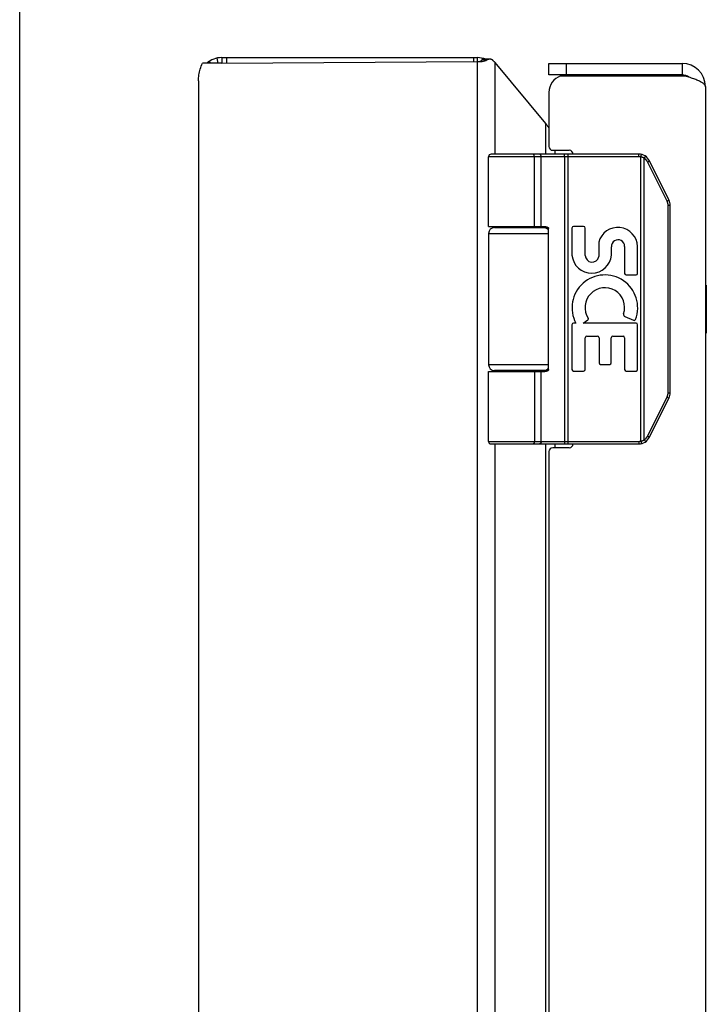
# Model space of a CAD drawing. Header units: inches. Extents: x 0 to 48.6, y 0 to 31.4.
# Tile 5 of 12: x 0 to 3.6, y 16.9 to 22. Entities that reach past the tile are written whole.
import ezdxf

# ---------------------------------------------------------------- set-up
doc = ezdxf.new("R2010")
doc.units = ezdxf.units.IN
doc.header["$LTSCALE"] = 2.671429
doc.header["$MEASUREMENT"] = 0
doc.layers.get('0').update_dxf_attribs({"linetype": 'CONTINUOUS'})
doc.layers.add('02___PRT_ALL_AXES', color=7, linetype='CONTINUOUS')
doc.layers.add('06___PRT_ALL_SURFS', color=7, linetype='CONTINUOUS')

msp = doc.modelspace()

# ---------------------------------------------------------------- linework, layer by layer
at = {"color": 7, "linetype": 'Continuous'}
for p, q in [((0, 0), (0, 31.4286)), ((0.9806, 21.771), (0.9863, 21.7622)), ((1.0212, 21.7879), (1.0267, 21.7624)), ((1.0463, 21.7906), (1.0463, 21.7625)), ((1.0706, 21.7906), (1.0706, 21.7626)), ((2.3509, 21.7906), (2.3509, 21.7701)), ((2.3703, 21.7906), (2.3703, 21.7702)), ((2.3962, 21.7878), (2.3939, 21.7772)), ((2.4213, 21.779), (2.3958, 21.779)), ((2.4351, 21.7823), (2.4027, 21.7823)), ((0.9768, 21.7684), (0.9812, 21.7622)), ((2.7415, 21.7006), (2.7415, 21.7606)), ((2.8315, 21.7006), (2.8315, 21.7606)), ((3.4315, 21.7606), (3.4315, 21.7006)), ((3.4315, 21.7006), (2.7415, 21.7006)), ((3.2062, 21.2776), (2.4288, 21.2776)), ((3.2062, 21.2906), (2.4418, 21.2906)), ((2.6593, 21.2906), (2.6591, 21.2906)), ((2.6594, 21.2906), (2.6592, 21.2906)), ((2.6595, 21.2906), (2.6593, 21.2906)), ((2.6596, 21.2905), (2.6595, 21.2906)), ((2.6657, 20.9156), (2.6657, 21.2778)), ((2.6657, 20.9156), (2.6657, 21.2778)), ((2.7017, 20.9156), (2.7017, 21.2776)), ((2.8219, 21.2858), (2.8219, 21.2861)), ((2.8219, 21.2855), (2.8219, 21.2858)), ((2.822, 21.2851), (2.8219, 21.2855)), ((2.822, 21.2848), (2.822, 21.2851)), ((2.8221, 21.2844), (2.822, 21.2848)), ((2.8221, 21.284), (2.8221, 21.2844)), ((2.8221, 21.2836), (2.8221, 21.284)), ((2.8221, 21.2832), (2.8221, 21.2836)), ((2.8222, 21.2829), (2.8221, 21.2832)), ((2.8222, 21.2825), (2.8222, 21.2829)), ((2.8222, 21.282), (2.8222, 21.2825)), ((2.8222, 21.2816), (2.8222, 21.282)), ((2.8223, 21.2812), (2.8222, 21.2816)), ((2.8223, 21.2808), (2.8223, 21.2812)), ((2.8223, 21.2804), (2.8223, 21.2808)), ((2.8223, 21.28), (2.8223, 21.2804)), ((2.8223, 21.2795), (2.8223, 21.28)), ((2.8223, 21.2791), (2.8223, 21.2795)), ((2.8223, 21.2787), (2.8223, 21.2791)), ((2.8223, 21.2782), (2.8223, 21.2787)), ((2.8223, 21.2778), (2.8223, 21.2782)), ((2.8223, 21.2778), (2.8223, 19.8034)), ((2.8416, 19.7906), (2.8416, 21.2906)), ((3.2062, 21.2776), (3.2062, 21.2906)), ((3.2181, 21.2761), (3.2212, 21.2887)), ((3.2181, 19.805), (3.2181, 21.2761)), ((3.2354, 21.2693), (3.2358, 21.2698)), ((3.2354, 19.8119), (3.2354, 21.2693)), ((3.2358, 21.2698), (3.2361, 21.2704)), ((3.2361, 21.2704), (3.2364, 21.2709)), ((3.2364, 21.2709), (3.2368, 21.2714)), ((3.2368, 21.2714), (3.2371, 21.272)), ((3.2371, 21.272), (3.2374, 21.2725)), ((3.2374, 21.2725), (3.2376, 21.2728)), ((3.2376, 21.2728), (3.2378, 21.2732)), ((3.2378, 21.2732), (3.238, 21.2735)), ((3.238, 21.2735), (3.2382, 21.2738)), ((3.2382, 21.2738), (3.2384, 21.2741)), ((3.2384, 21.2741), (3.2386, 21.2745)), ((3.2386, 21.2745), (3.2388, 21.2748)), ((3.2388, 21.2748), (3.2389, 21.2751)), ((3.2389, 21.2751), (3.2391, 21.2754)), ((3.2391, 21.2754), (3.2392, 21.2757)), ((3.2392, 21.2757), (3.2394, 21.276)), ((3.2394, 21.276), (3.2395, 21.2762)), ((3.2395, 21.2762), (3.2397, 21.2765)), ((3.2397, 21.2765), (3.2398, 21.2768)), ((3.2522, 21.2502), (3.2528, 21.2505)), ((3.3534, 21.048), (3.2522, 21.2502)), ((3.2528, 21.2505), (3.2536, 21.2509)), ((3.2536, 21.2509), (3.2543, 21.2513)), ((3.2543, 21.2513), (3.2551, 21.2517)), ((3.2551, 21.2517), (3.2558, 21.2521)), ((3.2558, 21.2521), (3.2564, 21.2524)), ((3.2564, 21.2524), (3.2571, 21.2528)), ((3.2571, 21.2528), (3.2576, 21.253)), ((3.2576, 21.253), (3.258, 21.2533)), ((3.258, 21.2533), (3.2585, 21.2536)), ((3.2585, 21.2536), (3.2589, 21.2538)), ((3.2589, 21.2538), (3.2593, 21.254)), ((3.2593, 21.254), (3.2595, 21.2542)), ((3.2595, 21.2542), (3.2598, 21.2543)), ((3.2598, 21.2543), (3.26, 21.2544)), ((3.26, 21.2544), (3.2602, 21.2546)), ((3.2602, 21.2546), (3.2604, 21.2547)), ((3.2604, 21.2547), (3.2606, 21.2548)), ((3.2606, 21.2548), (3.2608, 21.255)), ((3.3632, 21.0538), (3.2621, 21.256)), ((3.3534, 21.048), (3.3543, 21.0485)), ((3.3543, 21.0485), (3.3551, 21.0488)), ((3.3551, 21.0488), (3.3558, 21.0492)), ((3.3558, 21.0492), (3.3565, 21.0496)), ((3.3565, 21.0496), (3.3572, 21.05)), ((3.3572, 21.05), (3.3579, 21.0504)), ((3.3579, 21.0504), (3.3584, 21.0506)), ((3.3584, 21.0506), (3.3589, 21.0509)), ((3.3586, 20.0553), (3.3586, 21.0258)), ((3.3586, 21.0258), (3.3698, 21.0258)), ((3.3589, 21.0509), (3.3593, 21.0511)), ((3.3593, 21.0511), (3.3596, 21.0513)), ((3.3596, 21.0513), (3.36, 21.0515)), ((3.36, 21.0515), (3.3604, 21.0518)), ((3.3604, 21.0518), (3.3606, 21.0519)), ((3.3606, 21.0519), (3.3609, 21.0521)), ((3.3609, 21.0521), (3.3611, 21.0522)), ((3.3611, 21.0522), (3.3613, 21.0523)), ((3.3613, 21.0523), (3.3615, 21.0525)), ((3.3615, 21.0525), (3.3617, 21.0526)), ((3.3617, 21.0526), (3.3619, 21.0527)), ((3.3698, 20.0553), (3.3698, 21.0258)), ((2.4588, 20.9106), (2.7375, 20.9106)), ((2.7397, 20.1756), (2.7397, 20.9056)), ((2.4288, 20.8806), (2.7397, 20.8806)), ((2.7397, 20.2006), (2.4288, 20.2006)), ((2.4288, 20.1656), (2.7198, 20.1656)), ((2.7375, 20.1706), (2.4588, 20.1706)), ((2.7017, 19.8036), (2.7017, 20.1656)), ((3.3586, 20.0553), (3.3698, 20.0553)), ((3.2522, 19.8309), (3.3534, 20.0332)), ((3.2621, 19.8251), (3.3632, 20.0274)), ((3.3534, 20.0332), (3.3543, 20.0327)), ((3.3543, 20.0327), (3.3551, 20.0323)), ((3.3551, 20.0323), (3.3558, 20.0319)), ((3.3558, 20.0319), (3.3565, 20.0315)), ((3.3565, 20.0315), (3.3572, 20.0312)), ((3.3572, 20.0312), (3.3579, 20.0308)), ((3.3579, 20.0308), (3.3584, 20.0305)), ((3.3584, 20.0305), (3.3589, 20.0303)), ((3.3589, 20.0303), (3.3593, 20.03)), ((3.3593, 20.03), (3.3597, 20.0298)), ((3.3597, 20.0298), (3.3601, 20.0295)), ((3.3601, 20.0295), (3.3604, 20.0294)), ((3.3604, 20.0294), (3.3606, 20.0292)), ((3.3606, 20.0292), (3.3609, 20.0291)), ((3.3609, 20.0291), (3.3611, 20.029)), ((3.3611, 20.029), (3.3613, 20.0288)), ((3.3613, 20.0288), (3.3615, 20.0287)), ((3.3615, 20.0287), (3.3617, 20.0286)), ((2.4288, 19.8036), (3.2062, 19.8036)), ((2.4418, 19.7906), (3.2062, 19.7906)), ((2.6593, 19.7906), (2.6591, 19.7906)), ((2.6594, 19.7906), (2.6592, 19.7906)), ((2.6595, 19.7906), (2.6593, 19.7906)), ((2.6596, 19.7906), (2.6595, 19.7906)), ((2.6597, 19.7906), (2.6596, 19.7906)), ((2.8219, 19.7957), (2.8219, 19.7954)), ((2.8221, 19.797), (2.822, 19.7966)), ((2.822, 19.7966), (2.822, 19.7962)), ((2.8222, 19.7981), (2.8221, 19.7977)), ((2.8221, 19.7977), (2.8221, 19.7973)), ((2.8221, 19.7973), (2.8221, 19.797)), ((2.8223, 19.7997), (2.8222, 19.7993)), ((2.8222, 19.7993), (2.8222, 19.7989)), ((2.8222, 19.7989), (2.8222, 19.7985)), ((2.8222, 19.7985), (2.8222, 19.7981)), ((2.8223, 19.8034), (2.8223, 19.8029)), ((2.8223, 19.8023), (2.8223, 19.8018)), ((2.8223, 19.8018), (2.8223, 19.8014)), ((2.8223, 19.8014), (2.8223, 19.801)), ((2.8223, 19.801), (2.8223, 19.8006)), ((2.8223, 19.8006), (2.8223, 19.8001)), ((2.8223, 19.8001), (2.8223, 19.7997)), ((3.2062, 19.8036), (3.2062, 19.7906)), ((3.2181, 19.805), (3.2212, 19.7924)), ((3.2354, 19.8119), (3.2358, 19.8113)), ((3.2358, 19.8113), (3.2361, 19.8108)), ((3.2361, 19.8108), (3.2364, 19.8103)), ((3.2364, 19.8103), (3.2367, 19.8099)), ((3.2367, 19.8099), (3.237, 19.8094)), ((3.237, 19.8094), (3.2373, 19.8089)), ((3.2373, 19.8089), (3.2375, 19.8085)), ((3.2375, 19.8085), (3.2377, 19.8082)), ((3.2377, 19.8082), (3.2379, 19.8078)), ((3.2379, 19.8078), (3.2381, 19.8075)), ((3.2381, 19.8075), (3.2383, 19.8072)), ((3.2383, 19.8072), (3.2385, 19.8069)), ((3.2385, 19.8069), (3.2387, 19.8065)), ((3.2387, 19.8065), (3.2388, 19.8062)), ((3.2388, 19.8062), (3.239, 19.8059)), ((3.239, 19.8059), (3.2392, 19.8056)), ((3.2392, 19.8056), (3.2393, 19.8053)), ((3.2393, 19.8053), (3.2395, 19.8051)), ((3.2395, 19.8051), (3.2396, 19.8048)), ((3.2396, 19.8048), (3.2397, 19.8045)), ((3.2522, 19.8309), (3.2532, 19.8304)), ((3.2532, 19.8304), (3.254, 19.8301)), ((3.254, 19.8301), (3.2547, 19.8297)), ((3.2547, 19.8297), (3.2554, 19.8293)), ((3.2554, 19.8293), (3.2561, 19.8289)), ((3.2561, 19.8289), (3.2568, 19.8285)), ((3.2568, 19.8285), (3.2573, 19.8283)), ((3.2573, 19.8283), (3.2577, 19.828)), ((3.2577, 19.828), (3.2582, 19.8278)), ((3.2582, 19.8278), (3.2586, 19.8275)), ((3.2586, 19.8275), (3.259, 19.8273)), ((3.259, 19.8273), (3.2593, 19.8271)), ((3.2593, 19.8271), (3.2595, 19.827)), ((3.2595, 19.827), (3.2598, 19.8268)), ((3.2598, 19.8268), (3.26, 19.8267)), ((3.26, 19.8267), (3.2602, 19.8266)), ((3.2602, 19.8266), (3.2604, 19.8264)), ((3.2604, 19.8264), (3.2606, 19.8263))]:
    msp.add_line(p, q, dxfattribs=at)
at = {"color": 3, "linetype": 'Continuous'}
for p, q in [((1.0463, 21.7906), (2.3703, 21.7906)), ((1.0463, 21.7625), (2.3703, 21.7702)), ((2.3703, 21.7702), (2.3823, 21.7703)), ((2.3703, 21.7702), (2.3703, 9.811)), ((0.9624, 21.7621), (0.9468, 21.762)), ((0.9857, 21.7622), (0.9624, 21.7621)), ((2.4622, 21.2906), (2.4622, 21.7657)), ((2.7252, 21.4498), (2.4622, 21.7657)), ((2.7415, 21.7606), (3.4315, 21.7606)), ((0.9263, 21.6706), (0.9263, 9.9106)), ((2.8019, 21.6956), (3.4472, 21.6956)), ((3.5515, 21.6406), (3.5515, 9.9406)), ((2.7415, 21.6106), (2.7415, 21.3306)), ((2.7252, 21.2906), (2.7252, 21.4498)), ((2.7615, 21.3106), (2.8465, 21.3106)), ((2.7711, 21.3106), (2.7711, 21.2906)), ((2.4622, 20.9106), (2.4622, 20.9156)), ((2.7252, 20.9106), (2.7252, 20.9153)), ((2.4622, 20.1656), (2.4622, 20.1706)), ((2.7252, 20.1659), (2.7252, 20.1706)), ((2.4622, 11.7906), (2.4622, 19.7906)), ((2.7252, 11.7906), (2.7252, 19.7906)), ((2.7711, 19.7906), (2.7711, 19.7706)), ((2.7415, 19.7506), (2.7415, 11.8306)), ((2.8465, 19.7706), (2.7615, 19.7706))]:
    msp.add_line(p, q, dxfattribs=at)
at = {"color": 7, "linetype": 'Continuous'}
for points in [[(2.3763, 21.7703), (2.3777, 21.7703), (2.3792, 21.7704), (2.3806, 21.7706)], [(2.3806, 21.7706), (2.382, 21.7709), (2.3834, 21.7713)], [(2.3834, 21.7713), (2.3848, 21.7718), (2.3862, 21.7723), (2.3876, 21.773), (2.389, 21.7737), (2.3904, 21.7745), (2.3918, 21.7755), (2.3931, 21.7765), (2.3945, 21.7777)], [(2.4027, 21.7823), (2.4022, 21.7823), (2.4016, 21.7822), (2.401, 21.7821), (2.4003, 21.7819), (2.3997, 21.7817), (2.3991, 21.7814), (2.3984, 21.7811), (2.3978, 21.7806), (2.3971, 21.7802), (2.3964, 21.7796), (2.3945, 21.7777)], [(2.6657, 21.2778), (2.6657, 21.278), (2.6657, 21.2782), (2.6657, 21.2784), (2.6657, 21.2787), (2.6657, 21.2789), (2.6657, 21.2791), (2.6656, 21.2793), (2.6656, 21.2795), (2.6656, 21.2797), (2.6656, 21.28), (2.6656, 21.2802), (2.6656, 21.2804), (2.6655, 21.2806), (2.6655, 21.2808), (2.6655, 21.281), (2.6654, 21.2812), (2.6654, 21.2814), (2.6654, 21.2816), (2.6653, 21.2818), (2.6653, 21.282), (2.6653, 21.2823), (2.6652, 21.2825), (2.6652, 21.2827), (2.6651, 21.2829), (2.6651, 21.2831), (2.6651, 21.2832), (2.665, 21.2834), (2.665, 21.2836), (2.6649, 21.2838), (2.6648, 21.284), (2.6648, 21.2842), (2.6647, 21.2844), (2.6647, 21.2846), (2.6646, 21.2848), (2.6646, 21.2849), (2.6645, 21.2851), (2.6644, 21.2853), (2.6644, 21.2855), (2.6643, 21.2856), (2.6642, 21.2858), (2.6642, 21.286), (2.6641, 21.2861), (2.664, 21.2863), (2.6639, 21.2865), (2.6639, 21.2866), (2.6638, 21.2868), (2.6637, 21.2869), (2.6636, 21.2871), (2.6635, 21.2872), (2.6635, 21.2874), (2.6634, 21.2875), (2.6633, 21.2876), (2.6632, 21.2878), (2.6631, 21.2879), (2.663, 21.288), (2.663, 21.2882), (2.6629, 21.2883), (2.6628, 21.2884), (2.6627, 21.2885), (2.6626, 21.2887), (2.6625, 21.2888), (2.6624, 21.2889), (2.6623, 21.289), (2.6622, 21.2891), (2.6621, 21.2892), (2.662, 21.2893), (2.6619, 21.2894), (2.6618, 21.2895), (2.6617, 21.2895), (2.6616, 21.2896), (2.6615, 21.2897), (2.6614, 21.2898), (2.6613, 21.2899), (2.6612, 21.2899), (2.6611, 21.29), (2.661, 21.2901), (2.6609, 21.2901), (2.6608, 21.2902), (2.6607, 21.2902), (2.6606, 21.2903), (2.6605, 21.2903), (2.6604, 21.2904), (2.6602, 21.2904), (2.6601, 21.2904), (2.66, 21.2905), (2.6599, 21.2905), (2.6598, 21.2905), (2.6597, 21.2905), (2.6596, 21.2905)], [(2.6657, 21.2778), (2.6657, 21.278), (2.6657, 21.2782), (2.6657, 21.2784), (2.6657, 21.2787), (2.6656, 21.2789), (2.6656, 21.2791), (2.6656, 21.2793), (2.6656, 21.2795), (2.6656, 21.2797), (2.6656, 21.28), (2.6655, 21.2802), (2.6655, 21.2804), (2.6655, 21.2806), (2.6655, 21.2808), (2.6654, 21.281), (2.6654, 21.2812), (2.6654, 21.2814), (2.6653, 21.2816), (2.6653, 21.2818), (2.6653, 21.282), (2.6652, 21.2823), (2.6652, 21.2825), (2.6652, 21.2827), (2.6651, 21.2829), (2.6651, 21.2831), (2.665, 21.2832), (2.665, 21.2834), (2.6649, 21.2836), (2.6649, 21.2838), (2.6648, 21.284), (2.6648, 21.2842), (2.6647, 21.2844), (2.6646, 21.2846), (2.6646, 21.2848), (2.6645, 21.2849), (2.6645, 21.2851), (2.6644, 21.2853), (2.6643, 21.2855), (2.6643, 21.2856), (2.6642, 21.2858), (2.6641, 21.286), (2.6641, 21.2861), (2.664, 21.2863), (2.6639, 21.2865), (2.6638, 21.2866), (2.6638, 21.2868), (2.6637, 21.2869), (2.6636, 21.2871), (2.6635, 21.2872), (2.6634, 21.2874), (2.6634, 21.2875), (2.6633, 21.2876), (2.6632, 21.2878), (2.6631, 21.2879), (2.663, 21.288), (2.6629, 21.2882), (2.6628, 21.2883), (2.6627, 21.2884), (2.6626, 21.2885), (2.6626, 21.2887), (2.6625, 21.2888), (2.6624, 21.2889), (2.6623, 21.289), (2.6622, 21.2891), (2.6621, 21.2892), (2.662, 21.2893), (2.6619, 21.2894), (2.6618, 21.2895), (2.6617, 21.2895), (2.6616, 21.2896), (2.6615, 21.2897), (2.6614, 21.2898), (2.6613, 21.2899), (2.6612, 21.2899), (2.6611, 21.29), (2.661, 21.2901), (2.6609, 21.2901), (2.6607, 21.2902), (2.6606, 21.2902), (2.6605, 21.2903), (2.6604, 21.2903), (2.6603, 21.2904), (2.6602, 21.2904), (2.6601, 21.2904), (2.66, 21.2905), (2.6599, 21.2905), (2.6598, 21.2905), (2.6597, 21.2905)], [(2.7017, 21.2776), (2.7017, 21.2778), (2.7017, 21.278), (2.7017, 21.2782), (2.7016, 21.2784), (2.7016, 21.2787), (2.7016, 21.2789), (2.7016, 21.2791), (2.7016, 21.2793), (2.7016, 21.2795), (2.7015, 21.2797), (2.7015, 21.28), (2.7015, 21.2802), (2.7014, 21.2804), (2.7014, 21.2806), (2.7014, 21.2808), (2.7013, 21.281), (2.7013, 21.2812), (2.7012, 21.2814), (2.7012, 21.2816), (2.7011, 21.2818), (2.7011, 21.282), (2.701, 21.2823), (2.701, 21.2825), (2.7009, 21.2827), (2.7008, 21.2829), (2.7008, 21.2831), (2.7007, 21.2832), (2.7006, 21.2834), (2.7005, 21.2836), (2.7005, 21.2838), (2.7004, 21.284), (2.7003, 21.2842), (2.7002, 21.2844), (2.7001, 21.2846), (2.7, 21.2848), (2.6999, 21.2849), (2.6998, 21.2851), (2.6997, 21.2853), (2.6997, 21.2855), (2.6996, 21.2856), (2.6994, 21.2858), (2.6993, 21.286), (2.6992, 21.2861), (2.6991, 21.2863), (2.699, 21.2865), (2.6989, 21.2866), (2.6988, 21.2868), (2.6987, 21.2869), (2.6985, 21.2871), (2.6984, 21.2872), (2.6983, 21.2874), (2.6982, 21.2875), (2.6981, 21.2876), (2.6979, 21.2878), (2.6978, 21.2879), (2.6977, 21.288), (2.6975, 21.2882), (2.6974, 21.2883), (2.6973, 21.2884), (2.6971, 21.2885), (2.697, 21.2887), (2.6968, 21.2888), (2.6967, 21.2889), (2.6966, 21.289), (2.6964, 21.2891), (2.6963, 21.2892), (2.6961, 21.2893), (2.696, 21.2894), (2.6958, 21.2895), (2.6957, 21.2895), (2.6955, 21.2896), (2.6954, 21.2897), (2.6952, 21.2898), (2.6951, 21.2899), (2.6949, 21.2899), (2.6947, 21.29), (2.6946, 21.2901), (2.6944, 21.2901), (2.6943, 21.2902), (2.6941, 21.2902), (2.6939, 21.2903), (2.6938, 21.2903), (2.6936, 21.2904), (2.6935, 21.2904), (2.6933, 21.2904), (2.6931, 21.2905), (2.693, 21.2905), (2.6928, 21.2905), (2.6926, 21.2905), (2.6925, 21.2905), (2.6923, 21.2906), (2.6922, 21.2906), (2.692, 21.2906), (2.6918, 21.2906)], [(2.8219, 21.2861), (2.8218, 21.2863), (2.8218, 21.2865), (2.8218, 21.2866), (2.8218, 21.2868), (2.8217, 21.2869), (2.8217, 21.2871), (2.8217, 21.2872), (2.8217, 21.2874), (2.8216, 21.2875), (2.8216, 21.2876), (2.8216, 21.2878), (2.8216, 21.2879), (2.8215, 21.288), (2.8215, 21.2882), (2.8215, 21.2883), (2.8215, 21.2884), (2.8214, 21.2885), (2.8214, 21.2887), (2.8214, 21.2888), (2.8213, 21.2889), (2.8213, 21.289), (2.8213, 21.2891), (2.8213, 21.2892), (2.8212, 21.2893), (2.8212, 21.2894), (2.8212, 21.2895), (2.8211, 21.2895), (2.8211, 21.2896), (2.8211, 21.2897), (2.821, 21.2898), (2.821, 21.2899), (2.821, 21.2899), (2.8209, 21.29), (2.8209, 21.2901), (2.8209, 21.2901), (2.8208, 21.2902), (2.8208, 21.2902), (2.8208, 21.2903), (2.8207, 21.2903), (2.8207, 21.2904), (2.8207, 21.2904), (2.8206, 21.2904), (2.8206, 21.2905), (2.8206, 21.2905), (2.8205, 21.2905), (2.8205, 21.2905), (2.8205, 21.2905), (2.8204, 21.2906), (2.8204, 21.2906), (2.8204, 21.2906), (2.8203, 21.2906)], [(3.2354, 21.2693), (3.2349, 21.2696), (3.2344, 21.2699), (3.2339, 21.2702), (3.2334, 21.2704), (3.2329, 21.2707), (3.2323, 21.271), (3.2318, 21.2712), (3.2313, 21.2715), (3.2308, 21.2718), (3.2302, 21.272), (3.2297, 21.2723), (3.2292, 21.2725), (3.2286, 21.2727), (3.2281, 21.273), (3.2276, 21.2732), (3.227, 21.2734), (3.2265, 21.2736), (3.2259, 21.2738), (3.2254, 21.274), (3.2248, 21.2742), (3.2243, 21.2744), (3.2237, 21.2746), (3.2232, 21.2748), (3.2226, 21.2749), (3.222, 21.2751), (3.2215, 21.2753), (3.2209, 21.2754), (3.2204, 21.2756), (3.2198, 21.2757), (3.2192, 21.2759), (3.2187, 21.276), (3.2181, 21.2761)], [(3.2522, 21.2502), (3.252, 21.2507), (3.2518, 21.2512), (3.2515, 21.2516), (3.2512, 21.2521), (3.251, 21.2526), (3.2507, 21.253), (3.2504, 21.2535), (3.2502, 21.254), (3.2499, 21.2544), (3.2496, 21.2549), (3.2493, 21.2553), (3.249, 21.2558), (3.2487, 21.2562), (3.2484, 21.2566), (3.2481, 21.2571), (3.2478, 21.2575), (3.2475, 21.2579), (3.2471, 21.2584), (3.2468, 21.2588), (3.2465, 21.2592), (3.2461, 21.2596), (3.2458, 21.26), (3.2454, 21.2604), (3.2451, 21.2608), (3.2447, 21.2612), (3.2444, 21.2616), (3.244, 21.262), (3.2436, 21.2624), (3.2433, 21.2628), (3.2429, 21.2632), (3.2425, 21.2636), (3.2421, 21.2639), (3.2417, 21.2643), (3.2413, 21.2647), (3.2409, 21.265), (3.2405, 21.2654), (3.2401, 21.2657), (3.2397, 21.2661), (3.2393, 21.2664), (3.2389, 21.2667), (3.2385, 21.2671), (3.238, 21.2674), (3.2376, 21.2677), (3.2372, 21.268), (3.2367, 21.2684), (3.2363, 21.2687), (3.2359, 21.269), (3.2354, 21.2693)], [(3.2398, 21.2768), (3.2399, 21.2769), (3.2399, 21.277), (3.24, 21.2772), (3.2401, 21.2773), (3.2401, 21.2774), (3.2402, 21.2775), (3.2402, 21.2776), (3.2403, 21.2778), (3.2403, 21.2779), (3.2404, 21.278), (3.2404, 21.2781), (3.2405, 21.2782), (3.2405, 21.2783), (3.2405, 21.2784), (3.2406, 21.2785), (3.2406, 21.2786), (3.2406, 21.2787), (3.2407, 21.2788), (3.2407, 21.2788), (3.2407, 21.2789), (3.2408, 21.279), (3.2408, 21.2791), (3.2408, 21.2792), (3.2408, 21.2792), (3.2408, 21.2793), (3.2409, 21.2794), (3.2409, 21.2794), (3.2409, 21.2795), (3.2409, 21.2796), (3.2409, 21.2796), (3.2409, 21.2797), (3.2409, 21.2797), (3.2409, 21.2798), (3.2409, 21.2798), (3.2409, 21.2799), (3.2409, 21.2799), (3.2409, 21.2799), (3.2409, 21.28), (3.2409, 21.28), (3.2409, 21.28), (3.2409, 21.28), (3.2409, 21.2801), (3.2408, 21.2801), (3.2408, 21.2801)], [(3.2608, 21.255), (3.2609, 21.255), (3.261, 21.2551), (3.261, 21.2551), (3.2611, 21.2552), (3.2612, 21.2552), (3.2613, 21.2553), (3.2613, 21.2553), (3.2614, 21.2554), (3.2615, 21.2554), (3.2615, 21.2555), (3.2616, 21.2555), (3.2616, 21.2555), (3.2617, 21.2556), (3.2617, 21.2556), (3.2618, 21.2557), (3.2618, 21.2557), (3.2619, 21.2557), (3.2619, 21.2558), (3.2619, 21.2558), (3.262, 21.2558), (3.262, 21.2559), (3.262, 21.2559), (3.262, 21.2559), (3.262, 21.2559), (3.2621, 21.2559), (3.2621, 21.256), (3.2621, 21.256), (3.2621, 21.256), (3.2621, 21.256), (3.2621, 21.256)], [(3.3586, 21.0258), (3.3586, 21.0264), (3.3586, 21.0269), (3.3586, 21.0275), (3.3585, 21.028), (3.3585, 21.0286), (3.3585, 21.0291), (3.3584, 21.0296), (3.3584, 21.0302), (3.3584, 21.0307), (3.3583, 21.0313), (3.3582, 21.0318), (3.3582, 21.0324), (3.3581, 21.0329), (3.358, 21.0334), (3.3579, 21.034), (3.3578, 21.0345), (3.3577, 21.0351), (3.3576, 21.0356), (3.3575, 21.0361), (3.3574, 21.0367), (3.3573, 21.0372), (3.3571, 21.0377), (3.357, 21.0383), (3.3569, 21.0388), (3.3567, 21.0393), (3.3566, 21.0398), (3.3564, 21.0404), (3.3563, 21.0409), (3.3561, 21.0414), (3.3559, 21.0419), (3.3557, 21.0424), (3.3555, 21.0429), (3.3553, 21.0435), (3.3552, 21.044), (3.3549, 21.0445), (3.3547, 21.045), (3.3545, 21.0455), (3.3543, 21.046), (3.3541, 21.0465), (3.3538, 21.047), (3.3536, 21.0475), (3.3534, 21.048)], [(3.3619, 21.0527), (3.362, 21.0528), (3.3621, 21.0528), (3.3622, 21.0529), (3.3623, 21.0529), (3.3623, 21.053), (3.3624, 21.053), (3.3625, 21.0531), (3.3625, 21.0531), (3.3626, 21.0532), (3.3627, 21.0532), (3.3627, 21.0533), (3.3628, 21.0533), (3.3628, 21.0533), (3.3629, 21.0534), (3.3629, 21.0534), (3.363, 21.0534), (3.363, 21.0535), (3.363, 21.0535), (3.3631, 21.0535), (3.3631, 21.0536), (3.3631, 21.0536), (3.3631, 21.0536), (3.3632, 21.0536), (3.3632, 21.0537), (3.3632, 21.0537), (3.3632, 21.0537), (3.3632, 21.0537), (3.3632, 21.0537), (3.3632, 21.0538), (3.3632, 21.0538)], [(2.4288, 20.9156), (2.7198, 20.9156), (2.7205, 20.9156), (2.7212, 20.9156), (2.7218, 20.9155), (2.7225, 20.9155), (2.7231, 20.9155), (2.7237, 20.9154), (2.7243, 20.9154), (2.7249, 20.9153), (2.7255, 20.9153), (2.726, 20.9152), (2.7265, 20.9151), (2.727, 20.9151), (2.7275, 20.915), (2.7279, 20.9149), (2.7284, 20.9148), (2.7288, 20.9148), (2.7292, 20.9147), (2.7296, 20.9146), (2.73, 20.9145), (2.7303, 20.9144), (2.7307, 20.9143), (2.731, 20.9142), (2.7314, 20.9141), (2.7317, 20.914), (2.732, 20.9139), (2.7323, 20.9138), (2.7326, 20.9136), (2.7329, 20.9135), (2.7332, 20.9134), (2.7334, 20.9133), (2.7337, 20.9132), (2.7339, 20.9131), (2.7342, 20.913), (2.7344, 20.9128), (2.7346, 20.9127), (2.7348, 20.9126), (2.735, 20.9125), (2.7353, 20.9124), (2.7354, 20.9122), (2.7356, 20.9121), (2.7358, 20.912), (2.736, 20.9119), (2.7362, 20.9117), (2.7363, 20.9116), (2.7365, 20.9115), (2.7366, 20.9114), (2.7368, 20.9113), (2.7369, 20.9111), (2.7371, 20.911), (2.7372, 20.9109), (2.7373, 20.9108), (2.7375, 20.9106), (2.7376, 20.9105), (2.7377, 20.9104), (2.7378, 20.9103), (2.7379, 20.9102), (2.738, 20.91), (2.7381, 20.9099), (2.7382, 20.9098), (2.7383, 20.9097), (2.7384, 20.9096), (2.7385, 20.9094), (2.7385, 20.9093), (2.7386, 20.9092), (2.7387, 20.9091), (2.7388, 20.909), (2.7388, 20.9089), (2.7389, 20.9087), (2.739, 20.9086), (2.739, 20.9085), (2.7391, 20.9084), (2.7391, 20.9083), (2.7392, 20.9082), (2.7392, 20.9081), (2.7393, 20.908), (2.7393, 20.9078), (2.7394, 20.9077), (2.7394, 20.9076), (2.7394, 20.9075), (2.7395, 20.9074), (2.7395, 20.9073), (2.7395, 20.9072), (2.7396, 20.9071), (2.7396, 20.907), (2.7396, 20.9069), (2.7396, 20.9068), (2.7396, 20.9066), (2.7397, 20.9065), (2.7397, 20.9064), (2.7397, 20.9063), (2.7397, 20.9062), (2.7397, 20.9061), (2.7397, 20.906), (2.7397, 20.9059), (2.7397, 20.9058), (2.7397, 20.9057), (2.7397, 20.9056)], [(2.6657, 20.1656), (2.6657, 19.8034), (2.6657, 19.8031), (2.6657, 19.8029), (2.6657, 19.8027), (2.6657, 19.8025), (2.6656, 19.8023), (2.6656, 19.8021), (2.6656, 19.8018), (2.6656, 19.8016), (2.6656, 19.8014), (2.6656, 19.8012), (2.6655, 19.801), (2.6655, 19.8008), (2.6655, 19.8006), (2.6655, 19.8004), (2.6654, 19.8001), (2.6654, 19.7999), (2.6654, 19.7997), (2.6653, 19.7995), (2.6653, 19.7993), (2.6653, 19.7991), (2.6652, 19.7989), (2.6652, 19.7987), (2.6652, 19.7985), (2.6651, 19.7983), (2.6651, 19.7981), (2.665, 19.7979), (2.665, 19.7977), (2.6649, 19.7975), (2.6649, 19.7973), (2.6648, 19.7971), (2.6648, 19.797), (2.6647, 19.7968), (2.6646, 19.7966), (2.6646, 19.7964), (2.6645, 19.7962), (2.6645, 19.796), (2.6644, 19.7959), (2.6643, 19.7957), (2.6643, 19.7955), (2.6642, 19.7954), (2.6641, 19.7952), (2.6641, 19.795), (2.664, 19.7949), (2.6639, 19.7947), (2.6638, 19.7945), (2.6638, 19.7944), (2.6637, 19.7942), (2.6636, 19.7941), (2.6635, 19.7939), (2.6634, 19.7938), (2.6634, 19.7937), (2.6633, 19.7935), (2.6632, 19.7934), (2.6631, 19.7932), (2.663, 19.7931), (2.6629, 19.793), (2.6628, 19.7929), (2.6627, 19.7927), (2.6626, 19.7926), (2.6626, 19.7925), (2.6625, 19.7924), (2.6624, 19.7923), (2.6623, 19.7922), (2.6622, 19.7921), (2.6621, 19.792), (2.662, 19.7919), (2.6619, 19.7918), (2.6618, 19.7917), (2.6617, 19.7916), (2.6616, 19.7915), (2.6615, 19.7914), (2.6614, 19.7914), (2.6613, 19.7913), (2.6612, 19.7912), (2.6611, 19.7912), (2.661, 19.7911), (2.6609, 19.791), (2.6607, 19.791), (2.6606, 19.7909), (2.6605, 19.7909), (2.6604, 19.7908), (2.6603, 19.7908), (2.6602, 19.7908), (2.6601, 19.7907), (2.66, 19.7907), (2.6599, 19.7907), (2.6598, 19.7906), (2.6597, 19.7906)], [(2.6657, 20.1656), (2.6657, 19.8034), (2.6657, 19.8031), (2.6657, 19.8029), (2.6657, 19.8027), (2.6657, 19.8025), (2.6657, 19.8023), (2.6657, 19.8021), (2.6656, 19.8018), (2.6656, 19.8016), (2.6656, 19.8014), (2.6656, 19.8012), (2.6656, 19.801), (2.6656, 19.8008), (2.6655, 19.8006), (2.6655, 19.8004), (2.6655, 19.8001), (2.6654, 19.7999), (2.6654, 19.7997), (2.6654, 19.7995), (2.6653, 19.7993), (2.6653, 19.7991), (2.6653, 19.7989), (2.6652, 19.7987), (2.6652, 19.7985), (2.6651, 19.7983), (2.6651, 19.7981), (2.6651, 19.7979), (2.665, 19.7977), (2.665, 19.7975), (2.6649, 19.7973), (2.6648, 19.7971), (2.6648, 19.797), (2.6647, 19.7968), (2.6647, 19.7966), (2.6646, 19.7964), (2.6646, 19.7962), (2.6645, 19.796), (2.6644, 19.7959), (2.6644, 19.7957), (2.6643, 19.7955), (2.6642, 19.7954), (2.6642, 19.7952), (2.6641, 19.795), (2.664, 19.7949), (2.6639, 19.7947), (2.6639, 19.7945), (2.6638, 19.7944), (2.6637, 19.7942), (2.6636, 19.7941), (2.6635, 19.7939), (2.6635, 19.7938), (2.6634, 19.7937), (2.6633, 19.7935), (2.6632, 19.7934), (2.6631, 19.7932), (2.663, 19.7931), (2.663, 19.793), (2.6629, 19.7929), (2.6628, 19.7927), (2.6627, 19.7926), (2.6626, 19.7925), (2.6625, 19.7924), (2.6624, 19.7923), (2.6623, 19.7922), (2.6622, 19.7921), (2.6621, 19.792), (2.662, 19.7919), (2.6619, 19.7918), (2.6618, 19.7917), (2.6617, 19.7916), (2.6616, 19.7915), (2.6615, 19.7914), (2.6614, 19.7914), (2.6613, 19.7913), (2.6612, 19.7912), (2.6611, 19.7912), (2.661, 19.7911), (2.6609, 19.791), (2.6608, 19.791), (2.6607, 19.7909), (2.6606, 19.7909), (2.6605, 19.7908), (2.6604, 19.7908), (2.6602, 19.7908), (2.6601, 19.7907), (2.66, 19.7907), (2.6599, 19.7907), (2.6598, 19.7906), (2.6597, 19.7906)], [(2.7397, 20.1756), (2.7397, 20.1755), (2.7397, 20.1754), (2.7397, 20.1753), (2.7397, 20.1752), (2.7397, 20.175), (2.7397, 20.1749), (2.7397, 20.1748), (2.7397, 20.1747), (2.7397, 20.1746), (2.7396, 20.1745), (2.7396, 20.1744), (2.7396, 20.1743), (2.7396, 20.1742), (2.7396, 20.1741), (2.7395, 20.174), (2.7395, 20.1739), (2.7395, 20.1738), (2.7394, 20.1736), (2.7394, 20.1735), (2.7394, 20.1734), (2.7393, 20.1733), (2.7393, 20.1732), (2.7392, 20.1731), (2.7392, 20.173), (2.7391, 20.1729), (2.7391, 20.1728), (2.739, 20.1726), (2.739, 20.1725), (2.7389, 20.1724), (2.7388, 20.1723), (2.7388, 20.1722), (2.7387, 20.1721), (2.7386, 20.1719), (2.7385, 20.1718), (2.7385, 20.1717), (2.7384, 20.1716), (2.7383, 20.1715), (2.7382, 20.1714), (2.7381, 20.1712), (2.738, 20.1711), (2.7379, 20.171), (2.7378, 20.1709), (2.7377, 20.1708), (2.7376, 20.1706), (2.7375, 20.1705), (2.7373, 20.1704), (2.7372, 20.1703), (2.7371, 20.1702), (2.7369, 20.17), (2.7368, 20.1699), (2.7366, 20.1698), (2.7365, 20.1697), (2.7363, 20.1695), (2.7362, 20.1694), (2.736, 20.1693), (2.7358, 20.1692), (2.7356, 20.169), (2.7354, 20.1689), (2.7353, 20.1688), (2.735, 20.1687), (2.7348, 20.1686), (2.7346, 20.1684), (2.7344, 20.1683), (2.7342, 20.1682), (2.7339, 20.1681), (2.7337, 20.168), (2.7334, 20.1679), (2.7332, 20.1677), (2.7329, 20.1676), (2.7326, 20.1675), (2.7323, 20.1674), (2.732, 20.1673), (2.7317, 20.1672), (2.7314, 20.1671), (2.731, 20.167), (2.7307, 20.1669), (2.7303, 20.1668), (2.73, 20.1667), (2.7296, 20.1666), (2.7292, 20.1665), (2.7288, 20.1664), (2.7284, 20.1663), (2.7279, 20.1662), (2.7275, 20.1662), (2.727, 20.1661), (2.7265, 20.166), (2.726, 20.1659), (2.7255, 20.1659), (2.7249, 20.1658), (2.7243, 20.1658), (2.7237, 20.1657), (2.7231, 20.1657), (2.7225, 20.1657), (2.7218, 20.1656), (2.7212, 20.1656), (2.7205, 20.1656), (2.7198, 20.1656)], [(3.3534, 20.0332), (3.3536, 20.0337), (3.3538, 20.0342), (3.3541, 20.0347), (3.3543, 20.0352), (3.3545, 20.0357), (3.3547, 20.0362), (3.3549, 20.0367), (3.3552, 20.0372), (3.3553, 20.0377), (3.3555, 20.0382), (3.3557, 20.0387), (3.3559, 20.0392), (3.3561, 20.0398), (3.3563, 20.0403), (3.3564, 20.0408), (3.3566, 20.0413), (3.3567, 20.0418), (3.3569, 20.0424), (3.357, 20.0429), (3.3571, 20.0434), (3.3573, 20.044), (3.3574, 20.0445), (3.3575, 20.045), (3.3576, 20.0456), (3.3577, 20.0461), (3.3578, 20.0466), (3.3579, 20.0472), (3.358, 20.0477), (3.3581, 20.0483), (3.3582, 20.0488), (3.3582, 20.0493), (3.3583, 20.0499), (3.3584, 20.0504), (3.3584, 20.051), (3.3584, 20.0515), (3.3585, 20.0521), (3.3585, 20.0526), (3.3585, 20.0531), (3.3586, 20.0537), (3.3586, 20.0542), (3.3586, 20.0548), (3.3586, 20.0553)], [(3.3617, 20.0286), (3.3619, 20.0285), (3.362, 20.0284), (3.3621, 20.0283), (3.3622, 20.0283), (3.3623, 20.0282), (3.3623, 20.0282), (3.3624, 20.0281), (3.3625, 20.0281), (3.3625, 20.028), (3.3626, 20.028), (3.3627, 20.0279), (3.3627, 20.0279), (3.3628, 20.0279), (3.3628, 20.0278), (3.3629, 20.0278), (3.3629, 20.0277), (3.363, 20.0277), (3.363, 20.0277), (3.363, 20.0276), (3.3631, 20.0276), (3.3631, 20.0276), (3.3631, 20.0276), (3.3631, 20.0275), (3.3632, 20.0275), (3.3632, 20.0275), (3.3632, 20.0275), (3.3632, 20.0274), (3.3632, 20.0274), (3.3632, 20.0274), (3.3632, 20.0274), (3.3632, 20.0274)], [(2.7017, 19.8036), (2.7017, 19.8034), (2.7017, 19.8031), (2.7017, 19.8029), (2.7016, 19.8027), (2.7016, 19.8025), (2.7016, 19.8023), (2.7016, 19.8021), (2.7016, 19.8018), (2.7016, 19.8016), (2.7015, 19.8014), (2.7015, 19.8012), (2.7015, 19.801), (2.7014, 19.8008), (2.7014, 19.8006), (2.7014, 19.8004), (2.7013, 19.8001), (2.7013, 19.7999), (2.7012, 19.7997), (2.7012, 19.7995), (2.7011, 19.7993), (2.7011, 19.7991), (2.701, 19.7989), (2.701, 19.7987), (2.7009, 19.7985), (2.7008, 19.7983), (2.7008, 19.7981), (2.7007, 19.7979), (2.7006, 19.7977), (2.7005, 19.7975), (2.7005, 19.7973), (2.7004, 19.7971), (2.7003, 19.797), (2.7002, 19.7968), (2.7001, 19.7966), (2.7, 19.7964), (2.6999, 19.7962), (2.6998, 19.796), (2.6997, 19.7959), (2.6997, 19.7957), (2.6996, 19.7955), (2.6994, 19.7954), (2.6993, 19.7952), (2.6992, 19.795), (2.6991, 19.7949), (2.699, 19.7947), (2.6989, 19.7945), (2.6988, 19.7944), (2.6987, 19.7942), (2.6985, 19.7941), (2.6984, 19.7939), (2.6983, 19.7938), (2.6982, 19.7937), (2.6981, 19.7935), (2.6979, 19.7934), (2.6978, 19.7932), (2.6977, 19.7931), (2.6975, 19.793), (2.6974, 19.7929), (2.6973, 19.7927), (2.6971, 19.7926), (2.697, 19.7925), (2.6968, 19.7924), (2.6967, 19.7923), (2.6966, 19.7922), (2.6964, 19.7921), (2.6963, 19.792), (2.6961, 19.7919), (2.696, 19.7918), (2.6958, 19.7917), (2.6957, 19.7916), (2.6955, 19.7915), (2.6954, 19.7914), (2.6952, 19.7914), (2.6951, 19.7913), (2.6949, 19.7912), (2.6947, 19.7912), (2.6946, 19.7911), (2.6944, 19.791), (2.6943, 19.791), (2.6941, 19.7909), (2.6939, 19.7909), (2.6938, 19.7908), (2.6936, 19.7908), (2.6935, 19.7908), (2.6933, 19.7907), (2.6931, 19.7907), (2.693, 19.7907), (2.6928, 19.7906), (2.6926, 19.7906), (2.6925, 19.7906), (2.6923, 19.7906), (2.6922, 19.7906), (2.692, 19.7906), (2.6918, 19.7906)], [(2.8219, 19.7954), (2.8219, 19.795), (2.8218, 19.7949), (2.8218, 19.7947), (2.8218, 19.7945), (2.8218, 19.7944), (2.8217, 19.7942), (2.8217, 19.7941), (2.8217, 19.7939), (2.8217, 19.7938), (2.8216, 19.7937), (2.8216, 19.7935), (2.8216, 19.7934), (2.8216, 19.7932), (2.8215, 19.7931), (2.8215, 19.793), (2.8215, 19.7929), (2.8215, 19.7927), (2.8214, 19.7926), (2.8214, 19.7925), (2.8214, 19.7924), (2.8213, 19.7923), (2.8213, 19.7922), (2.8213, 19.7921), (2.8213, 19.792), (2.8212, 19.7919), (2.8212, 19.7918), (2.8212, 19.7917), (2.8211, 19.7916), (2.8211, 19.7915), (2.8211, 19.7914), (2.821, 19.7914), (2.821, 19.7913), (2.821, 19.7912), (2.8209, 19.7912), (2.8209, 19.7911), (2.8209, 19.791), (2.8208, 19.791), (2.8208, 19.7909), (2.8208, 19.7909), (2.8207, 19.7908), (2.8207, 19.7908), (2.8207, 19.7908), (2.8206, 19.7907), (2.8206, 19.7907), (2.8206, 19.7907), (2.8205, 19.7906), (2.8205, 19.7906), (2.8205, 19.7906), (2.8204, 19.7906), (2.8204, 19.7906), (2.8204, 19.7906), (2.8203, 19.7906)], [(2.822, 19.7962), (2.822, 19.7959), (2.8219, 19.7957)], [(2.8223, 19.8029), (2.8223, 19.8025), (2.8223, 19.8023)], [(3.2181, 19.805), (3.2187, 19.8052), (3.2192, 19.8053), (3.2198, 19.8054), (3.2204, 19.8056), (3.2209, 19.8057), (3.2215, 19.8059), (3.222, 19.8061), (3.2226, 19.8062), (3.2232, 19.8064), (3.2237, 19.8066), (3.2243, 19.8068), (3.2248, 19.807), (3.2254, 19.8071), (3.2259, 19.8073), (3.2265, 19.8076), (3.227, 19.8078), (3.2276, 19.808), (3.2281, 19.8082), (3.2286, 19.8084), (3.2292, 19.8087), (3.2297, 19.8089), (3.2302, 19.8091), (3.2308, 19.8094), (3.2313, 19.8097), (3.2318, 19.8099), (3.2323, 19.8102), (3.2329, 19.8104), (3.2334, 19.8107), (3.2339, 19.811), (3.2344, 19.8113), (3.2349, 19.8116), (3.2354, 19.8119)], [(3.2354, 19.8119), (3.2359, 19.8122), (3.2363, 19.8125), (3.2367, 19.8128), (3.2372, 19.8131), (3.2376, 19.8134), (3.238, 19.8138), (3.2385, 19.8141), (3.2389, 19.8144), (3.2393, 19.8148), (3.2397, 19.8151), (3.2401, 19.8154), (3.2405, 19.8158), (3.2409, 19.8161), (3.2413, 19.8165), (3.2417, 19.8169), (3.2421, 19.8172), (3.2425, 19.8176), (3.2429, 19.818), (3.2433, 19.8184), (3.2436, 19.8187), (3.244, 19.8191), (3.2444, 19.8195), (3.2447, 19.8199), (3.2451, 19.8203), (3.2454, 19.8207), (3.2458, 19.8211), (3.2461, 19.8215), (3.2465, 19.822), (3.2468, 19.8224), (3.2471, 19.8228), (3.2475, 19.8232), (3.2478, 19.8237), (3.2481, 19.8241), (3.2484, 19.8245), (3.2487, 19.825), (3.249, 19.8254), (3.2493, 19.8258), (3.2496, 19.8263), (3.2499, 19.8267), (3.2502, 19.8272), (3.2504, 19.8277), (3.2507, 19.8281), (3.251, 19.8286), (3.2512, 19.829), (3.2515, 19.8295), (3.2518, 19.83), (3.252, 19.8305), (3.2522, 19.8309)], [(3.2397, 19.8045), (3.2399, 19.8042), (3.2399, 19.8041), (3.24, 19.804), (3.2401, 19.8039), (3.2401, 19.8038), (3.2402, 19.8036), (3.2402, 19.8035), (3.2403, 19.8034), (3.2403, 19.8033), (3.2404, 19.8032), (3.2404, 19.8031), (3.2405, 19.803), (3.2405, 19.8029), (3.2405, 19.8028), (3.2406, 19.8027), (3.2406, 19.8026), (3.2406, 19.8025), (3.2407, 19.8024), (3.2407, 19.8023), (3.2407, 19.8022), (3.2408, 19.8022), (3.2408, 19.8021), (3.2408, 19.802), (3.2408, 19.8019), (3.2408, 19.8019), (3.2409, 19.8018), (3.2409, 19.8017), (3.2409, 19.8017), (3.2409, 19.8016), (3.2409, 19.8015), (3.2409, 19.8015), (3.2409, 19.8014), (3.2409, 19.8014), (3.2409, 19.8013), (3.2409, 19.8013), (3.2409, 19.8013), (3.2409, 19.8012), (3.2409, 19.8012), (3.2409, 19.8012), (3.2409, 19.8011), (3.2409, 19.8011), (3.2409, 19.8011), (3.2408, 19.8011), (3.2408, 19.8011)], [(3.2606, 19.8263), (3.2608, 19.8262), (3.2609, 19.8261), (3.261, 19.8261), (3.261, 19.826), (3.2611, 19.826), (3.2612, 19.8259), (3.2613, 19.8259), (3.2613, 19.8258), (3.2614, 19.8258), (3.2615, 19.8257), (3.2615, 19.8257), (3.2616, 19.8257), (3.2616, 19.8256), (3.2617, 19.8256), (3.2617, 19.8255), (3.2618, 19.8255), (3.2618, 19.8255), (3.2619, 19.8254), (3.2619, 19.8254), (3.2619, 19.8254), (3.262, 19.8253), (3.262, 19.8253), (3.262, 19.8253), (3.262, 19.8253), (3.262, 19.8252), (3.2621, 19.8252), (3.2621, 19.8252), (3.2621, 19.8252), (3.2621, 19.8252), (3.2621, 19.8251), (3.2621, 19.8251)]]:
    msp.add_lwpolyline(points, dxfattribs=at)
at = {"color": 3, "linetype": 'Continuous'}
for points in [[(2.3823, 21.7703), (2.3859, 21.7703), (2.3894, 21.7705), (2.3929, 21.7708), (2.3963, 21.7713), (2.3997, 21.7718), (2.4031, 21.7725), (2.4063, 21.7733), (2.4095, 21.7742), (2.4126, 21.7752), (2.4156, 21.7764), (2.4185, 21.7776)], [(2.4351, 21.7823), (2.434, 21.7823), (2.4323, 21.7822), (2.4306, 21.782), (2.429, 21.7817), (2.4273, 21.7813), (2.4257, 21.7808), (2.4242, 21.7803), (2.4227, 21.7797), (2.4185, 21.7776)], [(2.4523, 21.7752), (2.4515, 21.7761), (2.4506, 21.7769), (2.4496, 21.7777), (2.4486, 21.7785), (2.4474, 21.7792), (2.4462, 21.7799), (2.4449, 21.7805), (2.4435, 21.781), (2.442, 21.7814), (2.4405, 21.7818), (2.4389, 21.7821), (2.4373, 21.7822), (2.4357, 21.7823), (2.4351, 21.7823)], [(2.4541, 21.773), (2.4538, 21.7734), (2.4535, 21.7738), (2.4532, 21.7741), (2.4529, 21.7745), (2.4526, 21.7748), (2.4523, 21.7752)], [(2.4541, 21.773), (2.4547, 21.7724), (2.4553, 21.7717), (2.4559, 21.771), (2.4565, 21.7704), (2.4572, 21.7698), (2.4579, 21.7692)], [(0.9263, 21.6706), (0.9264, 21.6782), (0.9269, 21.6858), (0.9276, 21.6934), (0.9286, 21.701), (0.9299, 21.7087), (0.9315, 21.7163), (0.9334, 21.7239), (0.9355, 21.7315), (0.938, 21.7391), (0.9406, 21.7467), (0.9436, 21.7543), (0.9468, 21.762)], [(1.0463, 21.7625), (1.0365, 21.7624), (1.0317, 21.7624), (1.0268, 21.7624), (1.022, 21.7624), (0.9857, 21.7622)], [(2.4622, 21.7657), (2.4615, 21.7663), (2.4608, 21.7669), (2.4601, 21.7674), (2.4594, 21.768), (2.4587, 21.7686), (2.4579, 21.7692)], [(3.4666, 21.6892), (3.4602, 21.6913), (3.4537, 21.6935), (3.4472, 21.6956)], [(3.5515, 21.6406), (3.5513, 21.6427), (3.5508, 21.6448), (3.5498, 21.6469), (3.5486, 21.649), (3.5469, 21.6512), (3.5449, 21.6533), (3.5426, 21.6554), (3.5399, 21.6575), (3.5369, 21.6596), (3.5336, 21.6617), (3.5299, 21.6638), (3.526, 21.666), (3.5217, 21.6681), (3.5172, 21.6702), (3.5124, 21.6723), (3.5074, 21.6744), (3.5021, 21.6765), (3.4966, 21.6787), (3.491, 21.6808), (3.4851, 21.6829), (3.4791, 21.685), (3.4729, 21.6871), (3.4666, 21.6892)], [(2.7252, 21.4498), (2.7273, 21.4463), (2.7296, 21.4428), (2.732, 21.4393), (2.7345, 21.4358), (2.7371, 21.4323), (2.7398, 21.4288), (2.7415, 21.4266)]]:
    msp.add_lwpolyline(points, dxfattribs=at)
for centre, radius, start, end in [((1.0463, 21.6706), 0.12, 90, 130.2959), ((2.3703, 21.6706), 0.12, 68.6312, 90), ((3.4315, 21.6406), 0.12, 0, 90), ((2.8315, 21.6106), 0.09, 109.1881, 180), ((2.7615, 21.3306), 0.02, 180, 270), ((2.8465, 21.2906), 0.02, 0, 90), ((2.8465, 19.7906), 0.02, 270, 360), ((2.7615, 19.7506), 0.02, 90, 180)]:
    msp.add_arc(centre, radius, start, end, dxfattribs=at)
at = {"color": 7, "linetype": 'Continuous'}
for centre, radius, start, end in [((3.4315, 21.6406), 0.06, 54.2267, 90), ((2.4418, 21.2776), 0.013, 90, 180), ((3.2062, 21.2281), 0.0625, 26.565, 90), ((3.2062, 21.2281), 0.0495, 76.056, 90), ((3.3073, 21.0258), 0.0625, 360, 26.5651), ((2.4588, 20.8806), 0.03, 90, 180), ((2.7138, 20.8806), 0.03, 30.1277, 90), ((2.4588, 20.2006), 0.03, 180, 270), ((2.7138, 20.2006), 0.03, 270, 329.8723), ((3.3073, 20.0553), 0.0625, 333.4349, 0), ((2.4418, 19.8036), 0.013, 180, 270), ((3.2062, 19.8531), 0.0625, 270, 333.435), ((3.2062, 19.8531), 0.0495, 270, 283.944)]:
    msp.add_arc(centre, radius, start, end, dxfattribs=at)
at = {"layer": '02___PRT_ALL_AXES', "color": 7, "linetype": 'Continuous'}
for p, q in [((2.4288, 20.9156), (2.4288, 21.2776)), ((2.5083, 20.9156), (2.5083, 20.9106)), ((2.6643, 20.9156), (2.6643, 20.9106)), ((2.8606, 20.9082), (2.8606, 20.7671)), ((2.9209, 20.9166), (2.869, 20.9166)), ((2.9293, 20.7665), (2.9293, 20.9082)), ((2.4288, 20.8806), (2.4288, 20.2006)), ((2.9993, 20.8349), (2.9993, 20.7601)), ((3.0647, 20.7681), (3.0648, 20.8109)), ((3.1334, 20.8132), (3.1334, 20.6736)), ((3.2008, 20.6736), (3.2008, 20.8132)), ((3.1418, 20.6652), (3.1924, 20.6652)), ((3.1345, 20.4504), (3.1798, 20.4308)), ((2.8606, 20.4073), (2.8606, 20.1758)), ((2.8807, 20.4157), (2.869, 20.4157)), ((2.918, 20.4157), (2.9435, 20.4336)), ((3.1924, 20.4157), (2.918, 20.4157)), ((3.2008, 20.1758), (3.2008, 20.4073)), ((2.9377, 20.3483), (2.9924, 20.3483)), ((3.0729, 20.3483), (3.125, 20.3483)), ((2.9293, 20.1758), (2.9293, 20.3399)), ((3.0008, 20.3399), (3.0008, 20.2103)), ((3.0645, 20.2103), (3.0645, 20.3399)), ((3.1334, 20.3399), (3.1334, 20.1758)), ((3.0092, 20.2019), (3.0561, 20.2019)), ((2.4288, 19.8036), (2.4288, 20.1656)), ((2.5083, 20.1706), (2.5083, 20.1656)), ((2.6643, 20.1706), (2.6643, 20.1656)), ((2.869, 20.1674), (2.9209, 20.1674)), ((3.1418, 20.1674), (3.1924, 20.1674))]:
    msp.add_line(p, q, dxfattribs=at)
for centre, radius, start, end in [((2.869, 20.9082), 0.0084, 90, 180), ((2.9209, 20.9082), 0.0084, 0, 90), ((3.0984, 20.8087), 0.1025, 2.5311, 165.2013), ((3.0991, 20.8132), 0.0343, 0, 183.9372), ((2.9626, 20.7772), 0.1025, 185.6616, 354.9365), ((2.9646, 20.7665), 0.0353, 180, 349.421), ((3.031, 20.4952), 0.17, 339.2967, 207.8817), ((3.1418, 20.6736), 0.0084, 180, 270), ((3.1924, 20.6736), 0.0084, 270, 360), ((3.031, 20.4968), 0.1025, 341.514, 212.9235), ((3.1388, 20.4607), 0.0112, 161.514, 247.3019), ((2.869, 20.4073), 0.0084, 90, 180), ((2.9403, 20.4381), 0.0055, 305.0553, 32.9235), ((3.1828, 20.4378), 0.00764, 246.3656, 339.2967), ((3.1924, 20.4073), 0.0084, 0, 90), ((2.9377, 20.3399), 0.0084, 90, 180), ((2.9924, 20.3399), 0.0084, 0, 90), ((3.0729, 20.3399), 0.0084, 90, 180), ((3.125, 20.3399), 0.0084, 0, 90), ((3.0092, 20.2103), 0.0084, 180, 270), ((3.0561, 20.2103), 0.0084, 270, 360), ((2.869, 20.1758), 0.0084, 180, 270), ((2.9209, 20.1758), 0.0084, 270, 360), ((3.1418, 20.1758), 0.0084, 180, 270), ((3.1924, 20.1758), 0.0084, 270, 360)]:
    msp.add_arc(centre, radius, start, end, dxfattribs=at)
at = {"layer": '06___PRT_ALL_SURFS', "color": 7, "linetype": 'Continuous'}
for p, q in [((3.5565, 20.6131), (3.5515, 20.6131)), ((3.5565, 20.6131), (3.5565, 20.3631)), ((3.5565, 20.4881), (3.5515, 20.4881)), ((3.5565, 20.3631), (3.5515, 20.3631))]:
    msp.add_line(p, q, dxfattribs=at)

doc.saveas('drawing.dxf')
